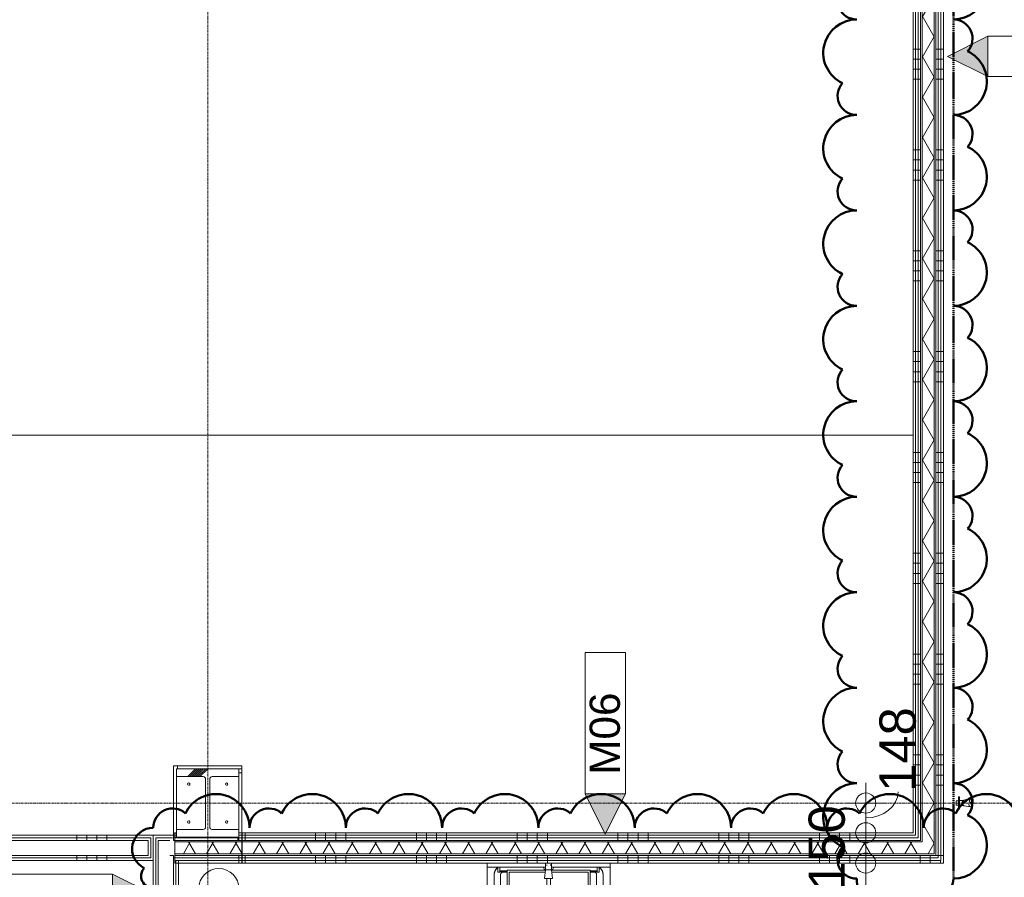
# Model space of a CAD drawing. Header units: millimetres. Extents: x 522 to 75900, y -25803 to 58941.
# Tile 129 of 134: x 43267 to 48152, y 45632 to 49885. Entities that reach past the tile are written whole.
import ezdxf

# ---------------------------------------------------------------- set-up
doc = ezdxf.new("R2010")
doc.units = ezdxf.units.MM
for name, pattern in [('BE_Brand', [10, 5, -2, 1, -2]), ('Dot', [4.7625, 0, -4.7625]), ('Grid Line', [22.225, 12.7, -3.175, 3.175, -3.175])]:
    doc.linetypes.add(name, pattern=pattern)
for name, color, linetype, lineweight in [('00_Algemeen', 7, 'Dot', 9), ('00_Algemeen-100', 7, 'Continuous', 9), ('22_Metselwerk', 7, 'Continuous', 9), ('25_Metaalconstructiewerk', 7, 'Continuous', 9), ('42_Dekvloeren en vloersystemen', 7, 'Continuous', 9), ('57_Technische inrichting', 7, 'Continuous', 9)]:
    doc.layers.add(name, color=color, linetype=linetype, lineweight=lineweight)
doc.layers.add('51_Binnenriolering', color=7, linetype='Continuous', lineweight=18, true_color=0x7f7f7f)
doc.styles.add('Arial', font='arial.ttf', dxfattribs={"height": 180})
doc.styles.add('Arial_3', font='arial.ttf', dxfattribs={"height": 150})
doc.dimstyles.new('1_8mm_continuous_mm_zwart', dxfattribs={"dimscale": 304.8, "dimtxt": 183.646692, "dimasz": 0.328084, "dimexe": 0.328084, "dimexo": 0.0625, "dimgap": 0.164042, "dimtad": 1, "dimdec": 0, "dimzin": 0, "dimdsep": 46, "dimtxsty": 'Arial', "dimblk1": 'DOTBLANK', "dimblk2": 'DOTBLANK', "dimsah": 1, "dimcen": 0.09, "dimdle": 0.328084, "dimazin": 0, "dimtfac": 1, "dimtdec": 4, "dimtix": 1, "dimtmove": 0, "dimatfit": 3, "dimfxl": 0.328084, "dimfxlon": 1, "dimtvp": 1, "dimtolj": 1, "dimtzin": 0, "dimarcsym": 2})
doc.dimstyles.new('1_8mm_continuous_mm_zwart_2', dxfattribs={"dimscale": 304.8, "dimtxt": 183.646692, "dimasz": 0.328084, "dimexe": 0.328084, "dimexo": 0.0625, "dimgap": 0.164042, "dimtad": 1, "dimdec": 0, "dimzin": 0, "dimdsep": 46, "dimtxsty": 'Arial', "dimblk1": 'DOTBLANK', "dimblk2": 'DOTBLANK', "dimsah": 1, "dimcen": 0.09, "dimdle": 0.328084, "dimazin": 0, "dimtfac": 1, "dimtdec": 4, "dimtix": 1, "dimtmove": 1, "dimatfit": 3, "dimfxl": 0.328084, "dimfxlon": 1, "dimtvp": 1, "dimtolj": 1, "dimtzin": 0, "dimarcsym": 2})
pattern_1 = [(180, (47850, 49588.75), (-6e-14, -500), []), (180, (47850, 49638.75), (-6e-14, -500), []), (180, (47850, 49688.75), (-6e-14, -500), []), (180, (47850, 49738.75), (-6e-14, -500), [])]
pattern_2 = [(90, (46235, 45702.5), (-500, -1e-12), []), (90, (46285, 45702.5), (-500, -1e-12), []), (90, (46335, 45702.5), (-500, -1e-12), []), (90, (46385, 45702.5), (-500, -1e-12), [])]
pattern_3 = [(180, (44055, 44911.25), (3e-12, -500), []), (180, (44055, 44961.25), (3e-12, -500), []), (180, (44055, 45011.25), (3e-12, -500), []), (180, (44055, 45061.25), (3e-12, -500), [])]
pattern_4 = [(270, (44004, 45852.5), (500, 3e-14), []), (270, (43954, 45852.5), (500, 3e-14), []), (270, (43904, 45852.5), (500, 3e-14), []), (270, (43854, 45852.5), (500, 3e-14), [])]
pattern_5 = [(90, (42550, 45715), (-500, -1e-12), []), (90, (42600, 45715), (-500, -1e-12), []), (90, (42650, 45715), (-500, -1e-12), []), (90, (42700, 45715), (-500, -1e-12), [])]

# ---------------------------------------------------------------- blocks, each defined once
blk = doc.blocks.new('28_SCO_TLB_IN_steel S355_HEM - HE300M-V9-100 - Plattegrond - Begane grond')
at = {"layer": '25_Metaalconstructiewerk', "lineweight": 13}
h = blk.add_hatch(dxfattribs=at)
h.set_pattern_fill('FP_132', color=256, style=0, pattern_type=2)
h.set_pattern_definition([(45, (-44200, -46000), (-500, 500), []), (45, (-44030, -46000), (-500, 500), []), (45, (-44020, -46000), (-500, 500), []), (45, (-44010, -46000), (-500, 500), []), (45, (-44000, -46000), (-500, 500), []), (45, (-43990, -46000), (-500, 500), []), (45, (-43980, -46000), (-500, 500), []), (45, (-43970, -46000), (-500, 500), [])])
h.paths.add_polyline_path([(35.8, -170), (155, -170), (155, -131), (22.5, -131), (14, -127.5), (10.5, -119), (10.5, 119), (14, 127.5), (22.5, 131), (155, 131), (155, 170), (-155, 170), (-155, 131), (-22.5, 131), (-14, 127.5), (-10.5, 119), (-10.5, -119), (-14, -127.5), (-22.5, -131), (-155, -131), (-155, -170)], flags=0)
for p, q in [((155, 170), (-155, 170)), ((-155, 170), (-155, 131)), ((155, 131), (155, 170)), ((-155, 131), (-22.5, 131)), ((-10.5, 119), (-10.5, -119)), ((10.5, -119), (10.5, 119)), ((22.5, 131), (155, 131)), ((-22.5, -131), (-155, -131)), ((-155, -131), (-155, -170)), ((155, -131), (22.5, -131)), ((155, -170), (155, -131)), ((-155, -170), (155, -170))]:
    blk.add_line(p, q, dxfattribs=at)
for centre, start, end in [((-22.5, 119), 0, 90), ((22.5, 119), 90, 180), ((-22.5, -119), 270, 0), ((22.5, -119), 180, 270)]:
    blk.add_arc(centre, 12, start, end, dxfattribs=at)
blk = doc.blocks.new('28_ARC_staal - bevestiging - voetplaat 4 ankers lxbxt_f - 500x500x20 stelruimte 20 200-200 inboordiepte 500-3222366-100 - Plattegrond - Begane grond')
at = {"layer": '25_Metaalconstructiewerk', "lineweight": 13}
for centre, start, end in [((-93.9, 93.9), 0, 180), ((93.9, 93.9), 0, 180), ((-93.9, 93.9), 180, 360), ((93.9, 93.9), 180, 360), ((-93.9, -93.9), 0, 180), ((-93.9, -93.9), 180, 360), ((93.9, -93.9), 0, 180), ((93.9, -93.9), 180, 360)]:
    blk.add_arc(centre, 6, start, end, dxfattribs=at)
blk = doc.blocks.new('FRA_R12_AWT_CON_Betonwerk_R20_rvt-1-100 - Plattegrond - Begane grond')
at = {"lineweight": 13}
blk.add_blockref('28_SCO_TLB_IN_steel S355_HEM - HE300M-V9-100 - Plattegrond - Begane grond', (44200, 46000), dxfattribs=at)
at = {"lineweight": 13, "rotation": 89.99999999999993}
blk.add_blockref('28_ARC_staal - bevestiging - voetplaat 4 ankers lxbxt_f - 500x500x20 stelruimte 20 200-200 inboordiepte 500-3222366-100 - Plattegrond - Begane grond', (44200, 46000), dxfattribs=at)
blk = doc.blocks.new('NLRS_74_PF_UN_Opstelling Uitstortgootsteen - UG1-5583880-100 - Plattegrond - Begane grond')
at = {"layer": '51_Binnenriolering'}
for p, q in [((-15, -46), (-20, -89)), ((-15, -12.5), (-15, -46)), ((15, -46), (-15, -46)), ((-9, -24.9), (-9, -24.8)), ((15, -46), (15, -12.5)), ((20, -89), (15, -46)), ((20, -89), (-20, -89)), ((-9, -89), (-9, -180)), ((9, -180), (9, -89))]:
    blk.add_line(p, q, dxfattribs=at)
at = {"layer": '51_Binnenriolering', "flags": 128}
for points in [[(-9, -24.5), (-9, -24.1), (-8.9, -23.7), (-8.9, -23.4), (-8.8, -23), (-8.7, -22.7), (-8.6, -22.3), (-8.5, -22), (-8.4, -21.6), (-8.3, -21.3), (-8.1, -21)], [(8.1, -20.8), (8.2, -21.1), (8.4, -21.5), (8.5, -21.8), (8.6, -22.1), (8.7, -22.5), (8.8, -22.8), (8.9, -23.2), (8.9, -23.5), (9, -23.9), (9, -24.3), (9, -24.6)], [(-9, -180), (-9, -181.8), (-9, -183.6), (-9, -185.4), (-9, -187.2), (-9, -188.9), (-9, -190.7), (-9, -192.4), (-9, -194.2), (-9, -195.9), (-9, -197.5), (-9, -199.2), (-9, -200.8), (-9, -202.4), (-9, -203.9), (-9, -205.4), (-9, -206.9), (-9, -208.3), (-9, -209.7), (-9, -211), (-9, -212.3), (-9, -213.5), (-9, -214.7), (-9, -215.8), (-9, -216.9), (-9, -217.9), (-9, -218.8), (-9, -219.7), (-9, -220.5), (-9, -221.3), (-9, -221.9), (-9, -222.6), (-9, -223.1), (-9, -223.6), (-9, -224), (-9, -224.3), (-9, -224.6), (-9, -224.8), (-9, -224.9), (-9, -225), (-9, -225)], [(9, -225), (9, -225), (9, -224.9), (9, -224.7), (9, -224.4), (9, -224.1), (9, -223.7), (9, -223.2), (9, -222.7), (9, -222.1), (9, -221.4), (9, -220.7), (9, -219.9), (9, -219.1), (9, -218.1), (9, -217.1), (9, -216.1), (9, -215), (9, -213.8), (9, -212.6), (9, -211.4), (9, -210), (9, -208.7), (9, -207.3), (9, -205.8), (9, -204.3), (9, -202.8), (9, -201.2), (9, -199.6), (9, -198), (9, -196.3), (9, -194.6), (9, -192.9), (9, -191.2), (9, -189.4), (9, -187.6), (9, -185.9), (9, -184.1), (9, -182.3), (9, -180.5), (9, -180)]]:
    blk.add_lwpolyline(points, dxfattribs=at)
at = {"layer": '51_Binnenriolering'}
for centre, radius, start, end in [((0, -25), 15, 165, 180), ((0, -25), 15, 180, 195), ((0, -25), 15, 360, 15), ((0, -25), 15, 345, 360), ((0, -225), 11.5, 142.1265, 180), ((0, -225), 11.5, 180, 360), ((0, -225), 11.5, 360, 37.8735)]:
    blk.add_arc(centre, radius, start, end, dxfattribs=at)
blk = doc.blocks.new('NLRS_74_PF_UN_uitstortgootsteen_Geberit - uitstortgootsteen_610x460x340mm_300 Basic-V61-100 - Plattegrond - Begane grond')
at = {"layer": '51_Binnenriolering'}
for p, q in [((-305, -12.5), (-305, -33)), ((-305, -33), (-305, -390)), ((-270, -33), (-305, -33)), ((-270, -33), (-15, -33)), ((15, -33), (270, -33)), ((305, -33), (270, -33)), ((305, -33), (305, -12.5)), ((305, -390), (305, -33)), ((-270, -390), (-270, -70)), ((-238, -390), (-238, -70)), ((-225.7, -57.7), (-206.5, -57.7)), ((206.5, -57.7), (225.7, -57.7)), ((238, -70), (238, -390)), ((270, -70), (270, -390)), ((-206.5, -393), (-235, -393)), ((-206.5, -425), (-235, -425)), ((196.5, -393), (-196.5, -393)), ((196.5, -425), (-196.5, -425)), ((235, -393), (206.5, -393)), ((235, -425), (206.5, -425)), ((-235, -460), (-206.3, -460)), ((-196.5, -460), (196.5, -460)), ((206.3, -460), (235, -460))]:
    blk.add_line(p, q, dxfattribs=at)
at = {"layer": '51_Binnenriolering', "flags": 128}
for points in [[(-250.7, -33.4), (-252.1, -34.4), (-253.5, -35.5), (-254.9, -36.7), (-256.2, -37.9), (-257.5, -39.1), (-258.7, -40.4), (-259.8, -41.7), (-260.9, -43.1), (-262, -44.6), (-263, -46), (-263.9, -47.6), (-264.8, -49.1), (-265.6, -50.7), (-266.3, -52.3), (-267, -53.9), (-267.6, -55.6), (-268.1, -57.3), (-268.6, -59), (-269, -60.7), (-269.4, -62.5), (-269.6, -64.2), (-269.8, -66), (-269.9, -67.7), (-270, -69.5), (-270, -70)], [(270, -70), (270, -68.2), (269.9, -66.5), (269.7, -64.7), (269.4, -62.9), (269.1, -61.2), (268.7, -59.5), (268.3, -57.7), (267.7, -56.1), (267.2, -54.4), (266.5, -52.7), (265.8, -51.1), (265, -49.5), (264.1, -48), (263.2, -46.4), (262.3, -45), (261.2, -43.5), (260.1, -42.1), (259, -40.8), (257.8, -39.5), (256.6, -38.2), (255.3, -37), (253.9, -35.8), (252.5, -34.7), (251.1, -33.7)], [(-305, -390), (-304.9, -392.8), (-304.8, -395.6), (-304.5, -398.4), (-304.1, -401.2), (-303.6, -403.9), (-303, -406.6), (-302.3, -409.3), (-301.4, -412), (-300.5, -414.7), (-299.5, -417.3), (-298.3, -419.8), (-297.1, -422.3), (-295.7, -424.8), (-294.3, -427.2), (-292.8, -429.5), (-291.1, -431.8), (-289.4, -434), (-287.6, -436.2), (-285.7, -438.2), (-283.8, -440.2), (-281.7, -442.1), (-279.6, -444), (-277.4, -445.7), (-275.1, -447.3), (-272.8, -448.9), (-270.4, -450.4), (-268, -451.7), (-265.5, -453), (-263, -454.2), (-260.4, -455.2), (-257.7, -456.2), (-255.1, -457.1), (-252.4, -457.8), (-249.6, -458.5), (-246.9, -459), (-244.1, -459.4), (-241.3, -459.7), (-238.6, -459.9), (-235.8, -460), (-235, -460)], [(-270, -390), (-270, -391.4), (-269.9, -392.8), (-269.7, -394.2), (-269.6, -395.6), (-269.3, -397), (-269, -398.3), (-268.6, -399.7), (-268.2, -401), (-267.8, -402.3), (-267.2, -403.6), (-266.7, -404.9), (-266, -406.2), (-265.4, -407.4), (-264.7, -408.6), (-263.9, -409.8), (-263.1, -410.9), (-262.2, -412), (-261.3, -413.1), (-260.4, -414.1), (-259.4, -415.1), (-258.4, -416.1), (-257.3, -417), (-256.2, -417.8), (-255.1, -418.7), (-253.9, -419.5), (-252.7, -420.2), (-251.5, -420.9), (-250.2, -421.5), (-249, -422.1), (-247.7, -422.6), (-246.4, -423.1), (-245, -423.5), (-243.7, -423.9), (-242.3, -424.2), (-240.9, -424.5), (-239.6, -424.7), (-238.2, -424.9), (-236.8, -425), (-235.4, -425), (-235, -425)], [(235, -425), (236.4, -425), (237.8, -424.9), (239.2, -424.7), (240.6, -424.6), (242, -424.3), (243.3, -424), (244.7, -423.6), (246, -423.2), (247.3, -422.8), (248.6, -422.2), (249.9, -421.7), (251.2, -421), (252.4, -420.4), (253.6, -419.7), (254.8, -418.9), (255.9, -418.1), (257, -417.2), (258.1, -416.3), (259.1, -415.4), (260.1, -414.4), (261.1, -413.4), (262, -412.3), (262.8, -411.2), (263.7, -410.1), (264.5, -408.9), (265.2, -407.7), (265.9, -406.5), (266.5, -405.2), (267.1, -404), (267.6, -402.7), (268.1, -401.4), (268.5, -400), (268.9, -398.7), (269.2, -397.3), (269.5, -395.9), (269.7, -394.6), (269.9, -393.2), (270, -391.8), (270, -390.4), (270, -390)], [(235, -460), (237.8, -459.9), (240.6, -459.8), (243.4, -459.5), (246.2, -459.1), (248.9, -458.6), (251.6, -458), (254.3, -457.3), (257, -456.4), (259.7, -455.5), (262.3, -454.5), (264.8, -453.3), (267.3, -452.1), (269.8, -450.7), (272.2, -449.3), (274.5, -447.8), (276.8, -446.1), (279, -444.4), (281.2, -442.6), (283.2, -440.7), (285.2, -438.8), (287.1, -436.7), (289, -434.6), (290.7, -432.4), (292.3, -430.1), (293.9, -427.8), (295.4, -425.4), (296.7, -423), (298, -420.5), (299.2, -418), (300.2, -415.4), (301.2, -412.7), (302.1, -410.1), (302.8, -407.4), (303.5, -404.6), (304, -401.9), (304.4, -399.1), (304.7, -396.3), (304.9, -393.6), (305, -390.8), (305, -390)]]:
    blk.add_lwpolyline(points, dxfattribs=at)
at = {"layer": '51_Binnenriolering'}
for centre, radius, start, end in [((-225.7, -70), 44.3, 125.5458, 180), ((225.7, -70), 44.3, 360, 54.4896), ((-225.7, -70), 12.3, 90, 180), ((225.7, -70), 12.3, 360, 90), ((-0.5, -165), 30, 105.9833, 147.5858), ((-0.5, -165), 30, 32.4142, 72.1324), ((-0.5, -165), 30, 168.4089, 180), ((-0.5, -165), 30, 180, 253.3809), ((-0.5, -165), 30, 288.5033, 360), ((-0.5, -165), 30, 0, 11.5911), ((-235, -390), 70, 180, 210), ((-235, -390), 35, 180, 270), ((-235, -390), 3, 180, 270), ((-235, -390), 3, 180, 270), ((235, -390), 35, 270, 360), ((235, -390), 3, 270, 0), ((235, -390), 3, 270, 0), ((235, -390), 70, 345, 360), ((-235, -390), 70, 255.8779, 270), ((235, -390), 70, 270, 284.1221), ((235, -390), 70, 285, 300)]:
    blk.add_arc(centre, radius, start, end, dxfattribs=at)
blk = doc.blocks.new('NLRS_00_PF_UN_emmerrooster_Geesa - emmerrooster_429x403mm_Hotel-V62-100 - Plattegrond - Begane grond')
at = {"layer": '51_Binnenriolering'}
for p, q in [((-251.5, 0), (-251.5, -25)), ((-241.5, -25), (-241.5, 0)), ((241.5, 0), (241.5, -25)), ((251.5, -25), (251.5, 0)), ((-251.5, -25), (-251.3, -25)), ((-241.5, -25), (-251.5, -25)), ((-206.3, -17.5), (-243, -17.5)), ((-243, -22.5), (-206.5, -22.5)), ((-241.7, -25), (-241.5, -25)), ((-15.2, -15), (-206.5, -15)), ((-206.5, -15), (-206.5, -429)), ((-196.5, -116), (-196.5, -25)), ((-196.5, -25), (-16.4, -25)), ((206.5, -15), (15.2, -15)), ((16.4, -25), (196.5, -25)), ((196.5, -25), (196.5, -116)), ((243, -17.5), (206.3, -17.5)), ((206.5, -429), (206.5, -15)), ((206.5, -22.5), (243.1, -22.5)), ((241.5, -25), (241.7, -25)), ((251.5, -25), (241.5, -25)), ((251.3, -25), (251.5, -25)), ((-8.7, -116), (-196.5, -116)), ((-196.5, -217), (-196.5, -126)), ((-196.5, -126), (-9, -126)), ((196.5, -116), (8.7, -116)), ((9, -126), (196.5, -126)), ((196.5, -126), (196.5, -217)), ((196.5, -217), (-196.5, -217)), ((-196.5, -318), (-196.5, -227)), ((-196.5, -227), (196.5, -227)), ((196.5, -227), (196.5, -318)), ((196.5, -318), (-196.5, -318)), ((-196.5, -429), (-196.5, -328)), ((-196.5, -328), (196.5, -328)), ((196.5, -328), (196.5, -429)), ((-206.5, -429), (-196.5, -429)), ((196.5, -429), (206.5, -429))]:
    blk.add_line(p, q, dxfattribs=at)
blk = doc.blocks.new('NLRS_00_PF_UN_rubbere manchet_gen - rubbere_manchet_46x40mm_generiek-5560019-100 - Plattegrond - Begane grond')
at = {"layer": '51_Binnenriolering'}
for start, end in [(195, 225), (315, 345)]:
    blk.add_arc((0, 0), 25, start, end, dxfattribs=at)
blk = doc.blocks.new('NLRS_74_PF_UN_opstelling_tapkranen - T2-V89-100 - Plattegrond - Begane grond')
at = {"layer": '51_Binnenriolering'}
for p, q in [((-10.5, 11), (-10.5, 0)), ((-10.1, 11), (0, 11)), ((0, 11), (10.1, 11)), ((10.5, 0), (10.5, 11)), ((-30, 0), (-30, -5)), ((-30, 0), (30, 0)), ((-29, 0), (-30, 0)), ((-30, -5), (-29, -5)), ((30, -5), (-30, -5)), ((-12.5, -5), (-12.5, -20.9)), ((-12.5, -20.9), (-12.5, -28.2)), ((12.5, -20.9), (12.5, -5)), ((12.5, -28.2), (12.5, -20.9)), ((30, 0), (29, 0)), ((29, -5), (30, -5)), ((30, -5), (30, 0))]:
    blk.add_line(p, q, dxfattribs=at)
for points, knots in [([(-12.4, -21.2), (-12.5, -21), (-12.6, -20.6), (-11.9, -20.1), (-10.5, -19.6), (-7.8, -19.1), (-4.1, -18.7), (-1, -18.6), (0, -18.6)], [0.2222222, 0.2222222, 0.2222222, 0.2222222, 0.3333333, 0.4444444, 0.5555556, 0.6666667, 0.8888889, 1, 1, 1, 1]), ([(0, -18.6), (2.1, -18.6), (6.1, -18.8), (10.3, -19.5), (12.2, -20.2), (12.6, -20.8), (12.4, -21.1), (12.4, -21.2)], [0, 0, 0, 0, 0.2222222, 0.4444444, 0.5833333, 0.7222222, 0.7777778, 0.7777778, 0.7777778, 0.7777778])]:
    blk.add_open_spline(points, degree=3, knots=knots, dxfattribs=at)
at = {"layer": '57_Technische inrichting', "color": 8, "lineweight": 18, "true_color": 0x7f7f7f}
for p, q in [((-14, -27.9), (-18.3, -59)), ((13.9, -27.6), (24.8, -59.6))]:
    blk.add_line(p, q, dxfattribs=at)
for centre, major_axis, start_param, end_param in [((0, -28.2), (-14, 0), 5.759587, 6.283185), ((0, -28.2), (14, 0), 1.570796, 2.617994), ((0, -28.2), (14, 0), 0.523599, 1.570796), ((0, -28.2), (14, 0), 0, 0.523599), ((32, -59.8), (50.3, 0), 2.752357, 3.530828), ((-9.9, -53.9), (5, 0), 1.436433, 2.752357), ((-9.9, -65.7), (5, 0), 3.530828, 4.846752), ((-16, -69.3), (50.3, 0), 0.657962, 1.436433), ((-16, -50.3), (50.3, 0), 4.846752, 5.625223), ((0, -62), (5.5, 0), 2.617994, 3.665191), ((0, -62), (-5.5, 0), 4.712389, 5.759587), ((0, -62), (5.5, 0), 3.665191, 4.712389), ((0, -62), (5.5, 0), 0.523599, 1.570796), ((0, -62), (-5.5, 0), 1.570796, 2.617994), ((0, -62), (5.5, 0), 5.759587, 6.806784), ((19.9, -59.8), (5, 0), 5.625223, 6.941147)]:
    blk.add_ellipse(centre, major_axis=major_axis, ratio=0.34202, start_param=start_param, end_param=end_param, dxfattribs=at)
blk = doc.blocks.new('FRA-ULC-R12-W-UO_installatie_R20_rvt-1-100 - Plattegrond - Begane grond')
at = {"color": 8, "lineweight": 18, "true_color": 0x7f7f7f, "rotation": 89.9999999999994}
blk.add_blockref('NLRS_74_PF_UN_opstelling_tapkranen - T2-V89-100 - Plattegrond - Begane grond', (47925, 46000), dxfattribs=at)
at = {"color": 8, "lineweight": 18, "true_color": 0x7f7f7f}
for name, p in [('NLRS_74_PF_UN_uitstortgootsteen_Geberit - uitstortgootsteen_610x460x340mm_300 Basic-V61-100 - Plattegrond - Begane grond', (45891.6, 45715)), ('NLRS_00_PF_UN_emmerrooster_Geesa - emmerrooster_429x403mm_Hotel-V62-100 - Plattegrond - Begane grond', (45891.6, 45682)), ('NLRS_00_PF_UN_rubbere manchet_gen - rubbere_manchet_46x40mm_generiek-5560019-100 - Plattegrond - Begane grond', (45891.6, 45685)), ('NLRS_74_PF_UN_Opstelling Uitstortgootsteen - UG1-5583880-100 - Plattegrond - Begane grond', (45891.6, 45715))]:
    blk.add_blockref(name, p, dxfattribs=at)
blk = doc.blocks.new('Fire_Extinguisher_PB - SB-7587459-100 - Plattegrond - Begane grond')
at = {"layer": '57_Technische inrichting'}
for p, q in [((11.5, -106.3), (-11.5, -106.3)), ((-11.5, -106.3), (-11.5, -226.3)), ((11.5, -226.3), (11.5, -106.3)), ((-11.5, -226.3), (11.5, -226.3))]:
    blk.add_line(p, q, dxfattribs=at)
for start, end in [(360, 180), (180, 360)]:
    blk.add_arc((0, -100), 100, start, end, dxfattribs=at)
blk = doc.blocks.new('DIMBLOCK26-100 - Plattegrond - Begane grond')
at = {"layer": '00_Algemeen-100', "transparency": 16777216}
for p, q in [((47364.9, 45702.5), (47564.9, 45702.5)), ((47464.9, 45702.5), (47364.9, 45702.5)), ((47464.9, 43707.5), (47464.9, 45702.5)), ((47364.9, 43707.5), (47564.9, 43707.5)), ((47464.9, 43707.5), (47364.9, 43707.5))]:
    blk.add_line(p, q, dxfattribs=at)
for centre in [(47464.9, 45702.5), (47464.9, 43707.5)]:
    blk.add_circle(centre, 50, dxfattribs=at)
at = {"layer": '00_Algemeen-100', "color": 0, "transparency": 16777216, "insert": (47181.2, 44428.1), "char_height": 180, "width": 664.518, "attachment_point": 1, "rotation": 90, "line_spacing_factor": 0.941778, "style": 'Arial'}
blk.add_mtext('1995', dxfattribs=at)
blk = doc.blocks.new('_DotBlank')
at = {"color": 0, "linetype": 'ByBlock', "lineweight": -2}
blk.add_line((-0.5, 0), (-1, 0), dxfattribs=at)
blk.add_circle((0, 0), 0.5, dxfattribs=at)
blk = doc.blocks.new('DIMBLOCK27-100 - Plattegrond - Begane grond')
at = {"layer": '00_Algemeen-100', "transparency": 16777216}
for p, q in [((47364.9, 45852.5), (47564.9, 45852.5)), ((47464.9, 45852.5), (47364.9, 45852.5)), ((47464.9, 45702.5), (47464.9, 45852.5)), ((47364.9, 45702.5), (47564.9, 45702.5)), ((47464.9, 45702.5), (47364.9, 45702.5))]:
    blk.add_line(p, q, dxfattribs=at)
for centre in [(47464.9, 45852.5), (47464.9, 45702.5)]:
    blk.add_circle(centre, 50, dxfattribs=at)
at = {"layer": '00_Algemeen-100', "color": 0, "transparency": 16777216, "insert": (47181.2, 45569.8), "char_height": 180, "width": 498.389, "attachment_point": 1, "rotation": 90, "line_spacing_factor": 0.941778, "style": 'Arial'}
blk.add_mtext('150', dxfattribs=at)
blk = doc.blocks.new('DIMBLOCK28-100 - Plattegrond - Begane grond')
at = {"layer": '00_Algemeen-100', "transparency": 16777216}
for p, q in [((47464.9, 45852.5), (47464.9, 46100)), ((47364.9, 46000), (47564.9, 46000)), ((47464.9, 46000), (47364.9, 46000)), ((47364.9, 45852.5), (47564.9, 45852.5)), ((47464.9, 45852.5), (47364.9, 45852.5))]:
    blk.add_line(p, q, dxfattribs=at)
for centre in [(47464.9, 46000), (47464.9, 45852.5)]:
    blk.add_circle(centre, 50, dxfattribs=at)
blk.add_ellipse((47464.9, 46055.6), major_axis=(160.5, 0), ratio=0.806286, start_param=4.712389, end_param=6.283185, dxfattribs=at)
at = {"layer": '00_Algemeen-100', "color": 0, "transparency": 16777216, "insert": (47532.9, 46055.6), "char_height": 180, "width": 498.389, "attachment_point": 1, "rotation": 90, "line_spacing_factor": 0.941778, "style": 'Arial'}
blk.add_mtext('148', dxfattribs=at)
blk = doc.blocks.new('00_TAG-WA_VTW_wall_tag - VTW_Type Mark_7x2-11216409-100 - Plattegrond - Begane grond')
at = {"layer": '00_Algemeen', "linetype": 'Continuous', "true_color": 0x0000ff}
blk.add_hatch(color=5, dxfattribs=at).paths.add_polyline_path([(0, -2), (-1, 0), (1, 0)], flags=0)
at = {"layer": '00_Algemeen', "linetype": 'Continuous'}
for p, q in [((-1, 7), (-1, 0)), ((1, 7), (-1, 7)), ((1, 0), (1, 7)), ((-1, 0), (1, 0)), ((1, 0), (-1, 0)), ((-1, 0), (0, -2)), ((0, -2), (1, 0))]:
    blk.add_line(p, q, dxfattribs=at)
blk = doc.blocks.new('00_TAG-WA_wall tag_BAR - Type Mark_7x2_rotate-7455555-100 - Plattegrond - Begane grond')
at = {"layer": '00_Algemeen', "linetype": 'Continuous'}
blk.add_hatch(color=256, dxfattribs=at).paths.add_polyline_path([(0, 9), (1, 7), (-1, 7)], flags=0)
for p, q in [((0, 9), (-1, 7)), ((1, 7), (0, 9)), ((-1, 7), (1, 7)), ((-1, 7), (-1, 0)), ((1, 7), (-1, 7)), ((1, 0), (1, 7)), ((-1, 0), (1, 0))]:
    blk.add_line(p, q, dxfattribs=at)
blk = doc.blocks.new('Family - ___-11220934-100 - Plattegrond - Begane grond')
at = {"layer": '00_Algemeen', "color": 1, "linetype": 'Continuous', "lineweight": 50, "true_color": 0xff0000}
for centre, radius, start, end in [((47732, 53200), 168, 0, 154.7912), ((47516, 53200), 96, 48.1897, 180), ((47420, 53034.3), 165.7, 90, 244.7912), ((47900, 53105.3), 94.7, 318.1897, 90), ((47900, 52892.3), 165.7, 270, 64.7912), ((47420, 52821.3), 94.7, 138.1897, 270), ((47420, 52560.9), 165.7, 90, 244.7912), ((47900, 52631.9), 94.7, 318.1897, 90), ((47900, 52418.8), 165.7, 270, 64.7912), ((47420, 52347.8), 94.7, 138.1897, 270), ((47420, 52087.4), 165.7, 90, 244.7912), ((47900, 52158.4), 94.7, 318.1897, 90), ((47900, 51945.4), 165.7, 270, 64.7912), ((47420, 51874.4), 94.7, 138.1897, 270), ((47420, 51614), 165.7, 90, 244.7912), ((47900, 51685), 94.7, 318.1897, 90), ((47900, 51472), 165.7, 270, 64.7912), ((47420, 51400.9), 94.7, 138.1897, 270), ((47420, 51140.5), 165.7, 90, 244.7912), ((47900, 51211.6), 94.7, 318.1897, 90), ((47900, 50998.5), 165.7, 270, 64.7912), ((47420, 50927.5), 94.7, 138.1897, 270), ((47420, 50667.1), 165.7, 90, 244.7912), ((47900, 50738.1), 94.7, 318.1897, 90), ((47900, 50525.1), 165.7, 270, 64.7912), ((47420, 50454.1), 94.7, 138.1897, 270), ((47420, 50193.7), 165.7, 90, 244.7912), ((47900, 50264.7), 94.7, 318.1897, 90), ((47900, 50051.6), 165.7, 270, 64.7912), ((47420, 49980.6), 94.7, 138.1897, 270), ((47420, 49720.2), 165.7, 90, 244.7912), ((47900, 49791.2), 94.7, 318.1897, 90), ((47900, 49578.2), 165.7, 270, 64.7912), ((47420, 49507.2), 94.7, 138.1897, 270), ((47420, 49246.8), 165.7, 90, 244.7912), ((47900, 49317.8), 94.7, 318.1897, 90), ((47900, 49104.8), 165.7, 270, 64.7912), ((47420, 49033.7), 94.7, 138.1897, 270), ((47420, 48773.4), 165.7, 90, 244.7912), ((47900, 48844.4), 94.7, 318.1897, 90), ((47900, 48631.3), 165.7, 270, 64.7912), ((47420, 48560.3), 94.7, 138.1897, 270), ((47420, 48299.9), 165.7, 90, 244.7912), ((47900, 48370.9), 94.7, 318.1897, 90), ((47900, 48157.9), 165.7, 270, 64.7912), ((47420, 48086.9), 94.7, 138.1897, 270), ((47420, 47826.5), 165.7, 90, 244.7912), ((47900, 47897.5), 94.7, 318.1897, 90), ((47900, 47684.5), 165.7, 270, 64.7912), ((47420, 47613.4), 94.7, 138.1897, 270), ((47420, 47353), 165.7, 90, 244.7912), ((47900, 47424.1), 94.7, 318.1897, 90), ((47900, 47211), 165.7, 270, 64.7912), ((47420, 47140), 94.7, 138.1897, 270), ((47420, 46879.6), 165.7, 90, 244.7912), ((47900, 46950.6), 94.7, 318.1897, 90), ((47900, 46737.6), 165.7, 270, 64.7912), ((47420, 46666.6), 94.7, 138.1897, 270), ((47420, 46406.2), 165.7, 90, 244.7912), ((47900, 46477.2), 94.7, 318.1897, 90), ((47900, 46264.1), 165.7, 270, 64.7912), ((47420, 46193.1), 94.7, 138.1897, 270), ((47420, 45932.7), 165.7, 90, 244.7912), ((47900, 46003.7), 94.7, 318.1897, 90), ((44240.6, 45877.5), 167.2, 0, 154.7912), ((44718.3, 45877.5), 167.2, 0, 154.7912), ((45196.1, 45877.5), 167.2, 0, 154.7912), ((45673.9, 45877.5), 167.2, 0, 154.7912), ((46151.7, 45877.5), 167.2, 0, 154.7912), ((46629.4, 45877.5), 167.2, 0, 154.7912), ((47107.2, 45877.5), 167.2, 0, 154.7912), ((47585, 45877.5), 167.2, 0, 154.7912), ((48062.8, 45877.5), 167.2, 0, 154.7912), ((44025.6, 45877.5), 95.6, 48.1897, 180), ((44503.3, 45877.5), 95.6, 48.1897, 180), ((44981.1, 45877.5), 95.6, 48.1897, 180), ((45458.9, 45877.5), 95.6, 48.1897, 180), ((45936.7, 45877.5), 95.6, 48.1897, 180), ((46414.4, 45877.5), 95.6, 48.1897, 180), ((46892.2, 45877.5), 95.6, 48.1897, 180), ((47370, 45877.5), 95.6, 48.1897, 180), ((47847.8, 45877.5), 95.6, 48.1897, 180), ((47900, 45790.7), 165.7, 270, 64.7912), ((43930, 45772.5), 105, 90, 244.7912), ((48230, 45817.5), 60, 318.1897, 90), ((47420, 45719.7), 94.7, 138.1897, 270), ((48230, 45682.5), 105, 270, 64.7912), ((43930, 45637.5), 60, 138.1897, 270), ((47588, 45625), 168, 180, 334.7912), ((47804, 45625), 96, 228.1897, 0), ((44097.2, 45577.5), 167.2, 180, 334.7912), ((44312.2, 45577.5), 95.6, 228.1897, 0), ((44575, 45577.5), 167.2, 180, 334.7912), ((44790, 45577.5), 95.6, 228.1897, 0), ((45052.8, 45577.5), 167.2, 180, 334.7912), ((45267.8, 45577.5), 95.6, 228.1897, 0), ((45530.6, 45577.5), 167.2, 180, 334.7912), ((45745.6, 45577.5), 95.6, 228.1897, 0), ((46008.3, 45577.5), 167.2, 180, 334.7912), ((46223.3, 45577.5), 95.6, 228.1897, 0), ((46486.1, 45577.5), 167.2, 180, 334.7912), ((46701.1, 45577.5), 95.6, 228.1897, 0), ((46963.9, 45577.5), 167.2, 180, 334.7912), ((47178.9, 45577.5), 95.6, 228.1897, 0), ((47441.7, 45577.5), 167.2, 180, 334.7912), ((47656.7, 45577.5), 95.6, 228.1897, 0), ((47919.4, 45577.5), 167.2, 180, 334.7912), ((48134.4, 45577.5), 95.6, 228.1897, 0)]:
    blk.add_arc(centre, radius, start, end, dxfattribs=at)

msp = doc.modelspace()

# ---------------------------------------------------------------- hatches: boundary and pattern name
at = {"layer": '22_Metselwerk', "true_color": 0x808080}
h = msp.add_hatch(dxfattribs=at)
h.set_pattern_fill('FP_1', color=8, angle=270, style=0, pattern_type=2)
h.set_pattern_definition(pattern_1)
h.paths.add_polyline_path([(47712.5, 45840), (47712.5, 53075), (47700, 53075), (47700, 45840)], flags=0)
h = msp.add_hatch(dxfattribs=at)
h.set_pattern_fill('FP_1', color=8, angle=270, style=0, pattern_type=2)
h.set_pattern_definition(pattern_1)
h.paths.add_polyline_path([(47712.5, 45827.5), (47725, 45827.5), (47725, 53075), (47712.5, 53075), (47712.5, 45840)], flags=0)
h = msp.add_hatch(dxfattribs=at)
h.set_pattern_fill('FP_1', color=8, angle=270, style=0, pattern_type=2)
h.set_pattern_definition(pattern_1)
h.paths.add_polyline_path([(47725, 45815), (47737.5, 45815), (47737.5, 53075), (47725, 53075), (47725, 45827.5)], flags=0)
at = {"layer": '22_Metselwerk'}
h = msp.add_hatch(dxfattribs=at)
h.set_pattern_fill('FP_2', color=256, angle=240, style=0, pattern_type=2)
h.set_pattern_definition([(60, (0, 0), (-86.60254, 50), []), (120, (0, 0), (-86.60254, -50), [])])
h.paths.add_polyline_path([(47745, 45747.5), (47805, 45747.5), (47805, 53075), (47745, 53075), (47745, 45807.5)], flags=0)
at = {"layer": '22_Metselwerk', "true_color": 0x808080}
h = msp.add_hatch(dxfattribs=at)
h.set_pattern_fill('FP_1', color=8, angle=270, style=0, pattern_type=2)
h.set_pattern_definition(pattern_1)
h.paths.add_polyline_path([(47812.5, 45727.5), (47825, 45727.5), (47825, 53075), (47812.5, 53075), (47812.5, 45740)], flags=0)
h = msp.add_hatch(dxfattribs=at)
h.set_pattern_fill('FP_1', color=8, angle=270, style=0, pattern_type=2)
h.set_pattern_definition(pattern_1)
h.paths.add_polyline_path([(47837.5, 45715), (47837.5, 53075), (47825, 53075), (47825, 45715)], flags=0)
h = msp.add_hatch(dxfattribs=at)
h.set_pattern_fill('FP_1', color=8, angle=270, style=0, pattern_type=2)
h.set_pattern_definition(pattern_1)
h.paths.add_polyline_path([(47837.5, 45702.5), (47850, 45702.5), (47850, 53075), (47837.5, 53075), (47837.5, 45715)], flags=0)
h = msp.add_hatch(dxfattribs=at)
h.set_pattern_fill('FP_254', color=8, angle=-90, style=0, pattern_type=2)
h.set_pattern_definition([(90, (44400, 46170), (-500, 3e-14), []), (90, (44450, 46170), (-500, 3e-14), []), (90, (44500, 46170), (-500, 3e-14), []), (90, (44550, 46170), (-500, 3e-14), [])])
h.paths.add_polyline_path([(44045, 46170), (44370, 46170), (44370, 46185), (44030, 46185), (44030, 46170), (44032.7, 46170)], flags=0)
h = msp.add_hatch(dxfattribs=at)
h.set_pattern_fill('FP_251', color=8, angle=270, style=0, pattern_type=2)
h.set_pattern_definition([(180, (44045, 46200), (-6e-14, -500), []), (180, (44045, 46250), (-6e-14, -500), []), (180, (44045, 46300), (-6e-14, -500), []), (180, (44045, 46350), (-6e-14, -500), [])])
h.paths.add_polyline_path([(44045, 45830), (44045, 46170), (44030, 46170), (44030, 45830), (44032.7, 45830)], flags=0)
h = msp.add_hatch(dxfattribs=at)
h.set_pattern_fill('FP_253', color=8, angle=-90, style=0, pattern_type=2)
h.set_pattern_definition([(0, (44355, 45800), (0, 500), []), (0, (44355, 45750), (0, 500), []), (0, (44355, 45700), (0, 500), []), (0, (44355, 45650), (0, 500), [])])
h.paths.add_polyline_path([(44370, 45830), (44370, 46170), (44355, 46170), (44355, 45830)], flags=0)
h = msp.add_hatch(dxfattribs=at)
h.set_pattern_fill('FP_297', color=8, angle=-90, style=0, pattern_type=2)
h.set_pattern_definition(pattern_5)
h.paths.add_polyline_path([(43917.5, 45827.5), (43930, 45827.5), (43930, 45840), (40770, 45840), (40770, 45827.5), (43829.7, 45827.5)], flags=0)
h = msp.add_hatch(dxfattribs=at)
h.set_pattern_fill('FP_297', color=8, angle=-90, style=0, pattern_type=2)
h.set_pattern_definition(pattern_5)
h.paths.add_polyline_path([(42205, 45715), (43930, 45715), (43930, 45827.5), (43917.5, 45827.5), (43917.5, 45727.5), (40770, 45727.5), (40770, 45715), (41392.6, 45715)], flags=0)
h = msp.add_hatch(dxfattribs=at)
h.set_pattern_fill('FP_297', color=8, angle=-90, style=0, pattern_type=2)
h.set_pattern_definition(pattern_5)
h.paths.add_polyline_path([(40770, 45815), (43917.5, 45815), (43917.5, 45827.5), (40770, 45827.5)], flags=0)
h = msp.add_hatch(dxfattribs=at)
h.set_pattern_fill('FP_42', color=8, angle=-90, style=0, pattern_type=2)
h.set_pattern_definition(pattern_3)
h.paths.add_polyline_path([(43942.5, 43707.5), (43942.5, 44172.5), (43930, 44172.5), (43930, 43707.5)], flags=0)
h.paths.add_polyline_path([(43942.5, 45206.5), (43942.5, 45827.5), (43930, 45827.5), (43930, 45206.5)], flags=0)
h = msp.add_hatch(dxfattribs=at)
h.set_pattern_fill('FP_252', color=8, angle=-90, style=0, pattern_type=2)
h.set_pattern_definition([(270, (44000, 45830), (500, 3e-14), []), (270, (43950, 45830), (500, 3e-14), []), (270, (43900, 45830), (500, 3e-14), []), (270, (43850, 45830), (500, 3e-14), [])])
h.paths.add_polyline_path([(44032.7, 45815), (44370, 45815), (44370, 45830), (44030, 45830), (44030, 45815)], flags=0)
h = msp.add_hatch(dxfattribs=at)
h.set_pattern_fill('FP_226', color=8, angle=-90, style=0, pattern_type=2)
h.set_pattern_definition(pattern_4)
h.paths.add_polyline_path([(44045, 45840), (44045, 45852.5), (44037.5, 45852.5), (44037.5, 45840)], flags=0)
h.paths.add_polyline_path([(44370.5, 45840), (44370.5, 45852.5), (44355, 45852.5), (44355, 45840)], flags=0)
h = msp.add_hatch(dxfattribs=at)
h.set_pattern_fill('FP_226', color=8, angle=-90, style=0, pattern_type=2)
h.set_pattern_definition(pattern_4)
h.paths.add_polyline_path([(44045, 45827.5), (44370.5, 45827.5), (44370.5, 45840), (44355, 45840), (44355, 45830), (44045, 45830), (44045, 45840), (44037.5, 45840), (44037.5, 45827.5)], flags=0)
h = msp.add_hatch(dxfattribs=at)
h.set_pattern_fill('FP_226', color=8, angle=-90, style=0, pattern_type=2)
h.set_pattern_definition(pattern_4)
h.paths.add_polyline_path([(44037.5, 45815), (44370.5, 45815), (44370.5, 45827.5), (44037.5, 45827.5)], flags=0)
h = msp.add_hatch(dxfattribs=at)
h.set_pattern_fill('FP_3', color=8, angle=-90, style=0, pattern_type=2)
h.set_pattern_definition(pattern_2)
h.paths.add_polyline_path([(47688.3, 45840), (47700, 45840), (47700, 45852.5), (44370, 45852.5), (44370, 45840), (47485.2, 45840)], flags=0)
h = msp.add_hatch(dxfattribs=at)
h.set_pattern_fill('FP_3', color=8, angle=-90, style=0, pattern_type=2)
h.set_pattern_definition(pattern_2)
h.paths.add_polyline_path([(44438.9, 45827.5), (47712.5, 45827.5), (47712.5, 45840), (44370, 45840), (44370, 45827.5)], flags=0)
h = msp.add_hatch(dxfattribs=at)
h.set_pattern_fill('FP_3', color=8, angle=-90, style=0, pattern_type=2)
h.set_pattern_definition(pattern_2)
h.paths.add_polyline_path([(46063.6, 45815), (47725, 45815), (47725, 45827.5), (44370, 45827.5), (44370, 45815), (45962, 45815)], flags=0)
h = msp.add_hatch(dxfattribs=at)
h.set_pattern_fill('FP_297', color=8, angle=-90, style=0, pattern_type=2)
h.set_pattern_definition(pattern_5)
h.paths.add_polyline_path([(42205, 45727.5), (43917.5, 45727.5), (43917.5, 45815), (43905, 45815), (43905, 45740), (40770, 45740), (40770, 45727.5), (41392.6, 45727.5)], flags=0)
h = msp.add_hatch(dxfattribs=at)
h.set_pattern_fill('FP_42', color=8, angle=-90, style=0, pattern_type=2)
h.set_pattern_definition(pattern_3)
h.paths.add_polyline_path([(43942.5, 43720), (43955, 43720), (43955, 44172.5), (43942.5, 44172.5), (43942.5, 43872.1)], flags=0)
h.paths.add_polyline_path([(43955, 45206.5), (43955, 45815), (43942.5, 45815), (43942.5, 45206.5)], flags=0)
at = {"layer": '22_Metselwerk'}
h = msp.add_hatch(dxfattribs=at)
h.set_pattern_fill('FP_2', color=256, angle=240, style=0, pattern_type=2)
h.set_pattern_definition([(60, (0, 0), (-86.60254, 50), []), (120, (0, 0), (-86.60254, -50), [])])
h.paths.add_polyline_path([(44235.8, 45747.5), (44370.5, 45747.5), (44370.5, 45807.5), (44037.5, 45807.5), (44037.5, 45747.5)], flags=0)
h = msp.add_hatch(dxfattribs=at)
h.set_pattern_fill('FP_2', color=256, angle=240, style=0, pattern_type=2)
h.set_pattern_definition([(60, (0, 0), (-86.60254, 50), []), (120, (0, 0), (-86.60254, -50), [])])
h.paths.add_polyline_path([(44438.9, 45747.5), (47745, 45747.5), (47745, 45807.5), (44370, 45807.5), (44370, 45747.5)], flags=0)
at = {"layer": '22_Metselwerk', "true_color": 0x808080}
h = msp.add_hatch(dxfattribs=at)
h.set_pattern_fill('FP_42', color=8, angle=-90, style=0, pattern_type=2)
h.set_pattern_definition(pattern_3)
h.paths.add_polyline_path([(43955, 43720), (44042.5, 43720), (44042.5, 44172.5), (44030, 44172.5), (44030, 43732.5), (43955, 43732.5)], flags=0)
h.paths.add_polyline_path([(44030, 45206.5), (44042.5, 45206.5), (44042.5, 45715), (44037.5, 45715), (44037.5, 45727.5), (44030, 45727.5), (44030, 45455.1)], flags=0)
h = msp.add_hatch(dxfattribs=at)
h.set_pattern_fill('FP_226', color=8, angle=-90, style=0, pattern_type=2)
h.set_pattern_definition(pattern_4)
h.paths.add_polyline_path([(44037.5, 45727.5), (44370.5, 45727.5), (44370.5, 45740), (44037.5, 45740)], flags=0)
h = msp.add_hatch(dxfattribs=at)
h.set_pattern_fill('FP_226', color=8, angle=-90, style=0, pattern_type=2)
h.set_pattern_definition(pattern_4)
h.paths.add_polyline_path([(44037.5, 45715), (44370.5, 45715), (44370.5, 45727.5), (44037.5, 45727.5)], flags=0)
h = msp.add_hatch(dxfattribs=at)
h.set_pattern_fill('FP_3', color=8, angle=-90, style=0, pattern_type=2)
h.set_pattern_definition(pattern_2)
h.paths.add_polyline_path([(47812.5, 45727.5), (47812.5, 45740), (44370, 45740), (44370, 45727.5), (47700, 45727.5)], flags=0)
h = msp.add_hatch(dxfattribs=at)
h.set_pattern_fill('FP_3', color=8, angle=-90, style=0, pattern_type=2)
h.set_pattern_definition(pattern_2)
h.paths.add_polyline_path([(47700, 45715), (47825, 45715), (47825, 45727.5), (44370, 45727.5), (44370, 45715), (47688.3, 45715)], flags=0)
h = msp.add_hatch(dxfattribs=at)
h.set_pattern_fill('FP_42', color=8, angle=-90, style=0, pattern_type=2)
h.set_pattern_definition(pattern_3)
h.paths.add_polyline_path([(43955, 43707.5), (44055, 43707.5), (44055, 44172.5), (44042.5, 44172.5), (44042.5, 43720), (43942.5, 43720), (43942.5, 43707.5)], flags=0)
h.paths.add_polyline_path([(44042.5, 45206.5), (44055, 45206.5), (44055, 45715), (44042.5, 45715), (44042.5, 45455.1)], flags=0)
h = msp.add_hatch(dxfattribs=at)
h.set_pattern_fill('FP_226', color=8, angle=-90, style=0, pattern_type=2)
h.set_pattern_definition(pattern_4)
h.paths.add_polyline_path([(44235.8, 45702.5), (44370.5, 45702.5), (44370.5, 45715), (44037.5, 45715), (44037.5, 45702.5)], flags=0)
h = msp.add_hatch(dxfattribs=at)
h.set_pattern_fill('FP_3', color=8, angle=-90, style=0, pattern_type=2)
h.set_pattern_definition(pattern_2)
h.paths.add_polyline_path([(47825, 45702.5), (47837.5, 45702.5), (47837.5, 45715), (44370, 45715), (44370, 45702.5), (47812.5, 45702.5)], flags=0)

# ---------------------------------------------------------------- linework, layer by layer
at = {"layer": '00_Algemeen', "color": 16, "linetype": 'Grid Line', "true_color": 0x800000}
for p, q in [((44200, 4084), (44200, 58341)), ((5155.6, 46000), (57181.4, 46000))]:
    msp.add_line(p, q, dxfattribs=at)
at = {"layer": '00_Algemeen', "color": 82, "linetype": 'BE_Brand', "lineweight": 50, "true_color": 0x46cc0d}
msp.add_line((47900, 53075), (47900, 45625), dxfattribs=at)
at = {"layer": '22_Metselwerk'}
for p, q in [((47700, 53075), (47700, 45852.5)), ((47712.5, 45840), (47712.5, 53075)), ((47725, 45827.5), (47725, 53075)), ((47737.5, 45815), (47737.5, 53075)), ((47745, 45807.5), (47745, 53075)), ((47805, 45747.5), (47805, 53075)), ((47812.5, 45740), (47812.5, 53075)), ((47825, 45727.5), (47825, 53075)), ((47837.5, 45715), (47837.5, 53075)), ((47850, 45702.5), (47850, 53075)), ((44030, 46185), (44030, 45830)), ((44370, 46185), (44030, 46185)), ((44370, 46170), (44355, 46170)), ((44370, 45702.5), (44370, 46185)), ((44045, 45869), (44045, 46131)), ((44355, 46131), (44355, 45869)), ((44045, 45840), (40770, 45840)), ((40770, 45827.5), (43917.5, 45827.5)), ((43917.5, 45727.5), (43917.5, 45827.5)), ((43930, 45840), (43930, 45206.5)), ((43930, 45715), (43930, 45840)), ((43942.5, 45206.5), (43942.5, 45827.5)), ((43942.5, 45827.5), (44025, 45827.5)), ((44045, 45830), (44030, 45830)), ((44030, 45830), (44030, 45815)), ((44045, 45852.5), (44037.5, 45852.5)), ((44037.5, 45852.5), (44037.5, 45702.5)), ((44037.5, 45827.5), (47725, 45827.5)), ((47700, 45852.5), (44355, 45852.5)), ((44355, 45840), (47712.5, 45840)), ((44370.5, 45815), (44370.5, 45852.5)), ((37860, 45815), (43905, 45815)), ((43905, 45740), (43905, 45815)), ((43955, 45206.5), (43955, 45815)), ((43955, 45815), (44012.5, 45815)), ((44030, 45815), (47737.5, 45815)), ((44037.5, 45807.5), (47745, 45807.5)), ((44370.5, 45702.5), (44370.5, 45815)), ((37860, 45740), (43905, 45740)), ((37860, 45727.5), (43917.5, 45727.5)), ((44012.5, 45740), (44030, 45740)), ((44030, 45206.5), (44030, 45740)), ((44030, 45727.5), (47825, 45727.5)), ((44037.5, 45747.5), (44370.5, 45747.5)), ((44037.5, 45740), (47812.5, 45740)), ((47805, 45747.5), (44370, 45747.5)), ((37860, 45715), (43930, 45715)), ((44037.5, 45715), (47837.5, 45715)), ((44037.5, 45702.5), (47850, 45702.5)), ((44042.5, 45206.5), (44042.5, 45715)), ((44055, 45206.5), (44055, 45715))]:
    msp.add_line(p, q, dxfattribs=at)
at = {"layer": '42_Dekvloeren en vloersystemen', "color": 7, "true_color": 0xffffff}
msp.add_line((35250, 47825), (47700, 47825), dxfattribs=at)

# ---------------------------------------------------------------- block references
at = {"lineweight": 5}
for name in ['FRA_R12_AWT_CON_Betonwerk_R20_rvt-1-100 - Plattegrond - Begane grond', 'FRA-ULC-R12-W-UO_installatie_R20_rvt-1-100 - Plattegrond - Begane grond']:
    msp.add_blockref(name, (0, 0), dxfattribs=at)
at = {"layer": '00_Algemeen', "color": 1, "linetype": 'Continuous', "lineweight": 50, "true_color": 0xff0000}
msp.add_blockref('Family - ___-11220934-100 - Plattegrond - Begane grond', (0, 0), dxfattribs=at)
at = {"layer": '00_Algemeen', "linetype": 'Continuous', "xscale": 99.99999999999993, "yscale": 99.99999999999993, "zscale": 99.99999999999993}
for name, p, rotation in [('00_TAG-WA_VTW_wall_tag - VTW_Type Mark_7x2-11216409-100 - Plattegrond - Begane grond', (48070.8, 49702.9), 270.0000000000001), ('00_TAG-WA_wall tag_BAR - Type Mark_7x2_rotate-7455555-100 - Plattegrond - Begane grond', (43028.2, 45547.8), 270.0000000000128)]:
    msp.add_blockref(name, p, dxfattribs=dict(at, rotation=rotation))
msp.add_blockref('00_TAG-WA_VTW_wall_tag - VTW_Type Mark_7x2-11216409-100 - Plattegrond - Begane grond', (46172.4, 46046.4), dxfattribs=at)
at = {"layer": '57_Technische inrichting'}
msp.add_blockref('Fire_Extinguisher_PB - SB-7587459-100 - Plattegrond - Begane grond', (44255, 45675), dxfattribs=at)

# ---------------------------------------------------------------- texts
at = {"layer": '00_Algemeen', "color": 5, "linetype": 'Continuous', "true_color": 0x0000ff, "insert": (46095.3, 46140.4), "char_height": 150, "width": 505.063, "attachment_point": 1, "rotation": 90, "style": 'Arial_3'}
msp.add_mtext('M06', dxfattribs=at)

# ---------------------------------------------------------------- dimensions: what is measured, and where the dimension line sits
at = {"layer": '00_Algemeen', "linetype": 'Continuous'}
dim = msp.add_linear_dim(base=(47464.8949104, 46000), p1=(47364.8949104, 45852.5), p2=(47364.8949104, 46000), angle=90, dimstyle='1_8mm_continuous_mm_zwart_2', override={"dimpost": '<>', "dimfxl": 147.5}, dxfattribs=at)
dim.commit()
dim.dimension.update_dxf_attribs({"geometry": 'DIMBLOCK28-100 - Plattegrond - Begane grond', "text_midpoint": (47652.9476304, 46304.8269564), "dimtype": 160, "text_rotation": 90})
for base, p1, p2, override, picture, middle in [((47464.9, 45852.5), (47364.9, 45702.5), (47364.9, 45852.5), {"dimpost": '<>', "dimfxl": 150}, 'DIMBLOCK27-100 - Plattegrond - Begane grond', (47323, 45777.5)), ((47464.9, 45702.5), (47364.9, 43707.5), (47364.9, 45702.5), {"dimpost": '<>', "dimfxl": 1995}, 'DIMBLOCK26-100 - Plattegrond - Begane grond', (47323, 44705))]:
    dim = msp.add_linear_dim(base=base, p1=p1, p2=p2, angle=90, dimstyle='1_8mm_continuous_mm_zwart', override=override, dxfattribs=at)
    dim.commit()
    dim.dimension.update_dxf_attribs({"geometry": picture, "text_midpoint": middle})

doc.saveas('drawing.dxf')
